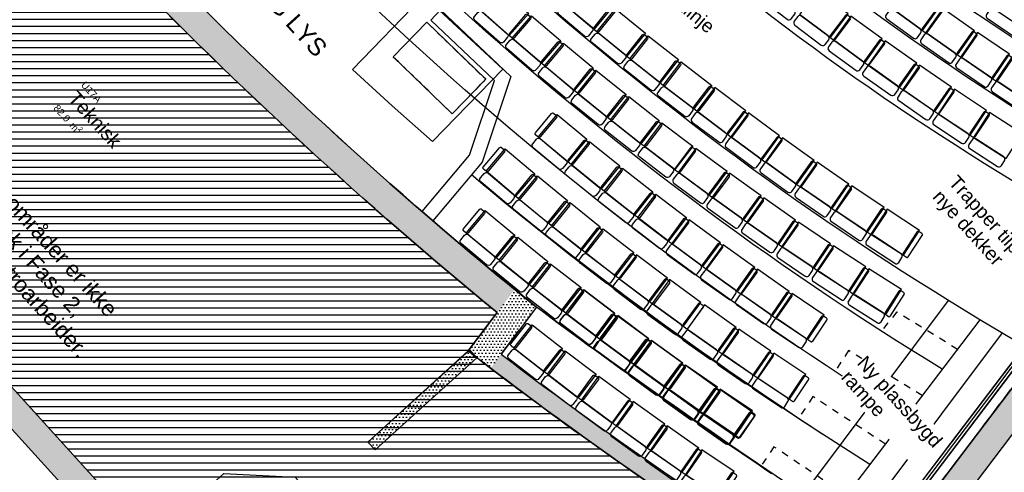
# Model space of a CAD drawing. Header units: millimetres. Extents: x 62961 to 109894, y 64087 to 106742.
# Tile 3 of 35: x 78104 to 92090, y 72052 to 78481. Entities that reach past the tile are written whole.
import ezdxf
from ezdxf.enums import TextEntityAlignment as Align

# ---------------------------------------------------------------- set-up
doc = ezdxf.new("R2010")
doc.units = ezdxf.units.MM
doc.header["$LTSCALE"] = 0.5
doc.header["$MEASUREMENT"] = 0
for name, pattern in [('PLINE', [0]), ('Rømningslinje', [500, 300, -200]), ('Stipling', [400, 200, -200]), ('Under snittplan', [300, 200, -100]), ('Wipeout_Contour', [2000, 0, -2000])]:
    doc.linetypes.add(name, pattern=pattern)
for name, color, linetype in [('000 2D grafikk', 7, 'Continuous'), ('000 2D grafikk(Nye konstruksjoner)', 7, 'Continuous'), ('000 Nye derkker i salen', 7, 'Continuous'), ('23-- Yttervegger', 7, 'Continuous'), ('23-- Yttervegger (Skravur)', 7, 'Continuous'), ('24--Innervegger skråvegger salen', 7, 'Continuous'), ('241- Bærende innervegger', 7, 'Continuous'), ('241- Bærende innervegger (Skravur)', 7, 'Continuous'), ('253- Oppforet gulv_ påstøp', 7, 'Continuous'), ('27-- Fast inventar(Nye konstruksjoner)', 7, 'Continuous'), ('279- Annet fast inventar(Nye konstruksjoner)', 7, 'Continuous'), ('832- Tekst bygning', 7, 'Continuous'), ('832- Tekst bygning(Nye konstruksjoner)', 7, 'Continuous'), ('838- Annen tekst', 7, 'Continuous'), ('862- M___Nettoareal', 7, 'Continuous'), ('862- M___Nettoareal(Polylinje)', 7, 'Continuous'), ('862- M___Nettoareal(Tekst)', 7, 'Continuous')]:
    doc.layers.add(name, color=color, linetype=linetype)
doc.styles.add('GENERATED_STYLE_1', font='arial.ttf')
pattern_1 = [(0, (0, 0), (0, 86.60254), [0, -50]), (0, (25, 43.3), (0, 86.60254), [0, -50])]

# ---------------------------------------------------------------- blocks, each defined once
blk = doc.blocks.new('Teknisk _U17A_15', base_point=(79140, 77060))
at = {"layer": '862- M___Nettoareal(Polylinje)', "linetype": 'PLINE', "flags": 128}
blk.add_lwpolyline([(79002, 78812, -0.024129), (75041, 83661), (71521, 80402), (79961, 71088), (81005, 72034), (82016, 71985), (82207, 71774), (82281, 71841), (85630, 68145), (88001, 71258, -0.018599), (84597, 73680), (83152, 72370), (83051, 72481), (84475, 73775), (84888, 74321, -0.029335), (79514, 79272)], format="xyb", close=True, dxfattribs=at)
at = {"layer": '862- M___Nettoareal(Tekst)', "insert": (78673, 77305), "char_height": 100, "attachment_point": 1, "rotation": 312.1619, "style": 'GENERATED_STYLE_1'}
blk.add_mtext('\\A1;{\\pql;\\pt0,12050;\\fArial|b0|i0|c0|p0;\\W1.000000;82,0\\fArial|b0|i0|c0|p0;\\W1.000000;\\A1{\\H.66x;\\S^  ;}\\fArial|b0|i0|c0|p0;\\W1.000000; m\\fArial|b0|i0|c0|p0;\\W1.000000;\\A1{\\H.66x;\\S2^  ;}}', dxfattribs=at)
at = {"layer": '862- M___Nettoareal(Tekst)', "style": 'GENERATED_STYLE_1'}
for tag, height, p in [('ROOM_NUMBER', 100, (79041, 77615)), ('ROOM_NAME', 200, (78924, 77487)), ('DUMMY_861', 100, (79271, 77384)), ('DUMMY_863', 100, (78691, 77322)), ('DUMMY_862', 200, (79589, 76798))]:
    blk.add_attdef(tag, text='', height=height, rotation=312.1619, dxfattribs=at).set_placement(p, align=Align.TOP_LEFT)
blk = doc.blocks.new('Salen_U15_16', base_point=(85122, 80800))
at = {"layer": '862- M___Nettoareal(Polylinje)', "linetype": 'PLINE', "flags": 128}
blk.add_lwpolyline([(97289, 79972), (96541, 80461, -0.116149), (84427, 91894), (84279, 92254), (83181, 90973), (76963, 85344), (75253, 83795, 0.022802), (78987, 79202), (79611, 79762, 0.032041), (85446, 74396), (84943, 73730, 0.02746), (89975, 70311)], format="xyb", close=True, dxfattribs=at)
at = {"layer": '862- M___Nettoareal(Tekst)', "style": 'GENERATED_STYLE_1'}
for tag, height, p in [('ROOM_NUMBER', 100, (85119, 81248)), ('ROOM_NAME', 200, (85003, 81120)), ('DUMMY_861', 100, (85288, 81084)), ('DUMMY_863', 100, (84770, 80954)), ('DUMMY_862', 200, (85473, 80645))]:
    blk.add_attdef(tag, text='', height=height, rotation=312.1619, dxfattribs=at).set_placement(p, align=Align.TOP_LEFT)
blk = doc.blocks.new('Slab 2[18]', base_point=(51000, 47000))
at = {"layer": '000 Nye derkker i salen', "linetype": 'PLINE'}
for p, q in [((83844, 78822), (82829, 77773)), ((84965, 77780), (83844, 78822)), ((83411, 77955), (83885, 78445)), ((83885, 78445), (84724, 77634)), ((84249, 77144), (83411, 77955)), ((82829, 77773), (83394, 77257)), ((83968, 76750), (84965, 77780)), ((84724, 77634), (84249, 77144)), ((83394, 77257), (83968, 76750))]:
    blk.add_line(p, q, dxfattribs=at)
blk = doc.blocks.new('Auditoriestollayout[65]', base_point=(91062, 75173))
at = {"layer": '279- Annet fast inventar(Nye konstruksjoner)', "linetype": 'PLINE', "flags": 128}
for points in [[(85577, 79430, -0.414214), (85605, 79433), (85643, 79400, -0.414214), (85645, 79372), (85411, 79099, -0.414214), (85383, 79097), (85345, 79129, -0.414214), (85343, 79157)], [(85357, 79066, -0.414214), (85413, 79071), (85770, 78764, -0.414214), (85774, 78708), (85720, 78645, -0.414214), (85664, 78641), (85307, 78947, -0.414214), (85303, 79004)], [(86029, 79035, -0.414214), (86057, 79038), (86096, 79006, -0.414214), (86098, 78978), (85868, 78701, -0.414214), (85840, 78699), (85801, 78731, -0.414214), (85799, 78759)], [(84843, 78951, -0.414214), (84871, 78953), (84909, 78920, -0.414214), (84911, 78892), (84672, 78621, -0.414214), (84644, 78620), (84607, 78653, -0.414214), (84605, 78681)], [(84618, 78590, -0.414214), (84674, 78593), (85027, 78282, -0.414214), (85030, 78226), (84976, 78164, -0.414214), (84919, 78161), (84567, 78471, -0.414214), (84563, 78528)], [(85814, 78668, -0.414214), (85870, 78673), (86231, 78372, -0.414214), (86236, 78316), (86184, 78253, -0.414214), (86127, 78247), (85766, 78549, -0.414214), (85761, 78605)], [(86487, 78647, -0.414214), (86515, 78650), (86554, 78619, -0.414214), (86557, 78591), (86331, 78311, -0.414214), (86302, 78308), (86264, 78339, -0.414214), (86261, 78367)], [(85293, 78554, -0.414214), (85321, 78556), (85359, 78523, -0.414214), (85361, 78495), (85127, 78222, -0.414214), (85099, 78219), (85061, 78252, -0.414214), (85059, 78280)], [(85073, 78189, -0.414214), (85129, 78193), (85486, 77888, -0.414214), (85490, 77831), (85437, 77769, -0.414214), (85380, 77764), (85024, 78070, -0.414214), (85019, 78127)], [(86277, 78277, -0.414214), (86333, 78283), (86699, 77987, -0.414214), (86705, 77931), (86653, 77867, -0.414214), (86597, 77861), (86231, 78156, -0.414214), (86225, 78213)], [(86951, 78266, -0.414214), (86979, 78269), (87018, 78238, -0.414214), (87021, 78210), (86799, 77927, -0.414214), (86771, 77923), (86731, 77954, -0.414214), (86728, 77982)], [(85748, 78163, -0.414214), (85776, 78165), (85815, 78133, -0.414214), (85818, 78105), (85587, 77828, -0.414214), (85559, 77826), (85521, 77858, -0.414214), (85518, 77886)], [(86746, 77892, -0.414214), (86802, 77899), (87172, 77608, -0.414214), (87179, 77552), (87128, 77487, -0.414214), (87071, 77481), (86702, 77771, -0.414214), (86695, 77827)], [(85533, 77795, -0.414214), (85590, 77800), (85951, 77499, -0.414214), (85956, 77443), (85904, 77380, -0.414214), (85847, 77375), (85486, 77675, -0.414214), (85481, 77732)], [(86209, 77778, -0.414214), (86237, 77781), (86276, 77750, -0.414214), (86279, 77722), (86053, 77442, -0.414214), (86025, 77439), (85986, 77470, -0.414214), (85983, 77498)], [(87419, 77891, -0.414214), (87448, 77894), (87487, 77864, -0.414214), (87491, 77836), (87273, 77550, -0.414214), (87245, 77546), (87205, 77576, -0.414214), (87201, 77604)], [(87220, 77514, -0.414214), (87277, 77522), (87650, 77237, -0.414214), (87658, 77181), (87608, 77115, -0.414214), (87552, 77108), (87178, 77393, -0.414214), (87171, 77449)], [(87897, 77527, -0.414214), (87925, 77531), (87964, 77500, -0.414214), (87968, 77472), (87750, 77186, -0.414214), (87722, 77182), (87682, 77213, -0.414214), (87678, 77241)], [(86000, 77407, -0.414214), (86056, 77413), (86422, 77118, -0.414214), (86427, 77062), (86376, 76998, -0.414214), (86319, 76992), (85954, 77287, -0.414214), (85948, 77343)], [(86676, 77400, -0.414214), (86704, 77404), (86743, 77373, -0.414214), (86747, 77345), (86524, 77061, -0.414214), (86496, 77058), (86457, 77089, -0.414214), (86453, 77117)], [(88139, 76817, 0.414214), (88131, 76873), (87756, 77156, 0.414214), (87700, 77148), (87650, 77082, 0.414214), (87658, 77026), (88034, 76744, 0.414214), (88090, 76752)], [(88448, 77111, 0.414214), (88444, 77139), (88404, 77169, 0.414214), (88376, 77165), (88159, 76877, 0.414214), (88163, 76849), (88203, 76819, 0.414214), (88231, 76823)], [(86471, 77027, -0.414214), (86528, 77033), (86897, 76743, -0.414214), (86904, 76687), (86853, 76622, -0.414214), (86797, 76615), (86427, 76906, -0.414214), (86421, 76962)], [(87148, 77029, -0.414214), (87176, 77033), (87215, 77003, -0.414214), (87219, 76974), (87001, 76688, -0.414214), (86973, 76684), (86933, 76715, -0.414214), (86929, 76743)], [(88625, 76459, 0.414214), (88616, 76515), (88239, 76795, 0.414214), (88183, 76787), (88134, 76720, 0.414214), (88142, 76664), (88520, 76385, 0.414214), (88576, 76393)], [(88931, 76755, 0.414214), (88927, 76783), (88887, 76813, 0.414214), (88859, 76809), (88644, 76520, 0.414214), (88649, 76492), (88689, 76462, 0.414214), (88717, 76466)], [(86949, 76653, -0.414214), (87005, 76660), (87378, 76375, -0.414214), (87386, 76319), (87336, 76254, -0.414214), (87280, 76246), (86906, 76531, -0.414214), (86899, 76587)], [(87702, 76607, 0.414214), (87698, 76635), (87657, 76665, 0.414214), (87630, 76661), (87415, 76371, 0.414214), (87420, 76343), (87460, 76314, 0.414214), (87488, 76318)], [(89120, 76109, 0.414214), (89111, 76165), (88729, 76439, 0.414214), (88673, 76430), (88625, 76363, 0.414214), (88634, 76307), (89016, 76033, 0.414214), (89072, 76042)], [(89422, 76410, 0.414214), (89417, 76438), (89376, 76467, 0.414214), (89348, 76462), (89139, 76170, 0.414214), (89143, 76142), (89184, 76113, 0.414214), (89212, 76117)], [(87878, 75955, 0.414214), (87870, 76010), (87492, 76290, 0.414214), (87436, 76282), (87387, 76215, 0.414214), (87395, 76159), (87773, 75880, 0.414214), (87829, 75888)], [(88184, 76251, 0.414214), (88180, 76279), (88140, 76308, 0.414214), (88112, 76304), (87898, 76015, 0.414214), (87902, 75987), (87942, 75957, 0.414214), (87970, 75961)], [(89620, 75766, 0.414214), (89610, 75822), (89224, 76090, 0.414214), (89168, 76080), (89121, 76013, 0.414214), (89131, 75957), (89517, 75689, 0.414214), (89573, 75698)], [(89917, 76071, 0.414214), (89912, 76099), (89871, 76127, 0.414214), (89843, 76122), (89638, 75827, 0.414214), (89643, 75799), (89684, 75770, 0.414214), (89712, 75775)], [(88667, 75905, 0.414214), (88663, 75932), (88622, 75962, 0.414214), (88594, 75957), (88384, 75665, 0.414214), (88389, 75637), (88429, 75608, 0.414214), (88457, 75612)], [(88365, 75604, 0.414214), (88356, 75660), (87974, 75934, 0.414214), (87919, 75925), (87871, 75858, 0.414214), (87880, 75802), (88261, 75528, 0.414214), (88317, 75537)], [(90125, 75430, 0.414214), (90114, 75486), (89725, 75749, 0.414214), (89669, 75738), (89623, 75670, 0.414214), (89634, 75614), (90023, 75351, 0.414214), (90079, 75362)], [(90418, 75739, 0.414214), (90412, 75767), (90371, 75795, 0.414214), (90343, 75790), (90142, 75491, 0.414214), (90147, 75464), (90189, 75436, 0.414214), (90217, 75441)], [(88863, 75257, 0.414214), (88853, 75313), (88467, 75582, 0.414214), (88411, 75572), (88364, 75504, 0.414214), (88374, 75448), (88760, 75180, 0.414214), (88815, 75190)], [(89160, 75562, 0.414214), (89155, 75590), (89114, 75618, 0.414214), (89086, 75613), (88880, 75318, 0.414214), (88885, 75290), (88926, 75262, 0.414214), (88954, 75267)], [(90635, 75102, 0.414214), (90623, 75157), (90230, 75414, 0.414214), (90174, 75403), (90129, 75334, 0.414214), (90141, 75278), (90534, 75021, 0.414214), (90590, 75033)], [(90923, 75415, 0.414214), (90917, 75443), (90876, 75470, 0.414214), (90848, 75465), (90651, 75163, 0.414214), (90657, 75136), (90699, 75108, 0.414214), (90726, 75114)], [(89658, 75226, 0.414214), (89652, 75254), (89611, 75282, 0.414214), (89583, 75277), (89382, 74978, 0.414214), (89387, 74951), (89429, 74923, 0.414214), (89456, 74928)], [(89365, 74918, 0.414214), (89354, 74973), (88965, 75236, 0.414214), (88909, 75226), (88863, 75157, 0.414214), (88874, 75102), (89263, 74839, 0.414214), (89319, 74849)], [(89872, 74585, 0.414214), (89860, 74640), (89467, 74898, 0.414214), (89412, 74886), (89366, 74817, 0.414214), (89378, 74762), (89771, 74505, 0.414214), (89826, 74516)], [(90160, 74898, 0.414214), (90155, 74926), (90113, 74953, 0.414214), (90085, 74947), (89888, 74646, 0.414214), (89894, 74618), (89935, 74591, 0.414214), (89963, 74597)], [(90383, 74260, 0.414214), (90371, 74315), (89974, 74567, 0.414214), (89919, 74554), (89875, 74485, 0.414214), (89887, 74430), (90284, 74178, 0.414214), (90339, 74190)], [(90667, 74577, 0.414214), (90661, 74604), (90619, 74631, 0.414214), (90591, 74625), (90398, 74321, 0.414214), (90405, 74293), (90447, 74267, 0.414214), (90474, 74273)]]:
    blk.add_lwpolyline(points, format="xyb", close=True, dxfattribs=at)
for points in [[(85656, 79415), (86074, 79057), (85800, 78738), (85383, 79097)], [(86109, 79021), (86531, 78669), (86262, 78347), (85840, 78699)], [(84922, 78935), (85335, 78571), (85057, 78256), (84644, 78620)], [(86567, 78634), (86994, 78288), (86730, 77962), (86302, 78308)], [(85372, 78538), (85790, 78181), (85517, 77862), (85099, 78219)], [(87030, 78254), (87463, 77914), (87203, 77584), (86771, 77923)], [(85828, 78149), (86250, 77797), (85982, 77474), (85559, 77826)], [(86289, 77765), (86717, 77419), (86453, 77093), (86025, 77439)], [(87499, 77880), (87937, 77547), (87682, 77213), (87245, 77546)], [(88416, 77185), (87976, 77516), (87724, 77180), (88163, 76849)], [(86756, 77388), (87188, 77049), (86929, 76718), (86496, 77058)], [(88898, 76829), (88456, 77156), (88206, 76819), (88649, 76492)], [(87227, 77018), (87665, 76685), (87410, 76351), (86973, 76684)], [(89388, 76483), (88941, 76804), (88696, 76462), (89143, 76142)], [(88152, 76324), (87710, 76651), (87460, 76314), (87902, 75987)], [(89883, 76144), (89431, 76458), (89191, 76113), (89643, 75799)], [(88634, 75978), (88187, 76299), (87942, 75958), (88389, 75637)], [(90382, 75812), (89926, 76119), (89691, 75771), (90147, 75464)], [(89126, 75635), (88674, 75949), (88434, 75605), (88885, 75290)], [(90886, 75487), (90426, 75788), (90196, 75436), (90657, 75136)], [(89622, 75299), (89167, 75607), (88931, 75259), (89387, 74951)], [(90124, 74970), (89664, 75271), (89433, 74920), (89894, 74618)], [(90630, 74648), (90165, 74943), (89940, 74588), (90405, 74293)]]:
    blk.add_lwpolyline(points, close=True, dxfattribs=at)
blk = doc.blocks.new('Auditoriestollayout[66]', base_point=(89742, 74019))
at = {"layer": '279- Annet fast inventar(Nye konstruksjoner)', "linetype": 'PLINE', "flags": 128}
for points in [[(85659, 77149, -0.414214), (85688, 77151), (85726, 77119, -0.414214), (85729, 77091), (85498, 76815, -0.414214), (85470, 76812), (85431, 76844, -0.414214), (85429, 76872)], [(85444, 76782, -0.414214), (85501, 76787), (85861, 76486, -0.414214), (85867, 76429), (85814, 76366, -0.414214), (85757, 76361), (85397, 76662, -0.414214), (85391, 76718)], [(84920, 76663, -0.414214), (84948, 76665), (84986, 76633, -0.414214), (84988, 76605), (84756, 76330, -0.414214), (84728, 76327), (84690, 76360, -0.414214), (84687, 76388)], [(86120, 76764, -0.414214), (86148, 76767), (86187, 76735, -0.414214), (86190, 76707), (85963, 76428, -0.414214), (85935, 76425), (85896, 76456, -0.414214), (85893, 76484)], [(85910, 76393, -0.414214), (85966, 76399), (86332, 76104, -0.414214), (86338, 76047), (86286, 75983, -0.414214), (86230, 75977), (85864, 76273, -0.414214), (85858, 76329)], [(86586, 76386, -0.414214), (86614, 76389), (86654, 76358, -0.414214), (86657, 76330), (86435, 76047, -0.414214), (86406, 76044), (86367, 76075, -0.414214), (86364, 76103)], [(84702, 76297, -0.414214), (84759, 76302), (85118, 75998, -0.414214), (85122, 75942), (85069, 75879, -0.414214), (85013, 75874), (84654, 76177, -0.414214), (84649, 76234)], [(85378, 76275, -0.414214), (85406, 76278), (85445, 76246, -0.414214), (85447, 76218), (85219, 75940, -0.414214), (85191, 75937), (85152, 75969, -0.414214), (85150, 75997)], [(86382, 76012, -0.414214), (86438, 76019), (86807, 75729, -0.414214), (86814, 75672), (86763, 75608, -0.414214), (86707, 75601), (86338, 75891, -0.414214), (86331, 75947)], [(87058, 76014, -0.414214), (87086, 76018), (87126, 75988, -0.414214), (87129, 75960), (86911, 75673, -0.414214), (86883, 75670), (86843, 75700, -0.414214), (86839, 75728)], [(85166, 75906, -0.414214), (85222, 75912), (85585, 75613, -0.414214), (85591, 75557), (85539, 75493, -0.414214), (85482, 75488), (85119, 75786, -0.414214), (85113, 75842)], [(85842, 75894, -0.414214), (85870, 75897), (85909, 75866, -0.414214), (85912, 75838), (85688, 75556, -0.414214), (85660, 75553), (85620, 75584, -0.414214), (85617, 75612)], [(84637, 75787, -0.414214), (84665, 75790), (84703, 75758, -0.414214), (84706, 75730), (84476, 75453, -0.414214), (84448, 75450), (84409, 75482, -0.414214), (84407, 75510)], [(85635, 75522, -0.414214), (85691, 75528), (86058, 75235, -0.414214), (86065, 75179), (86014, 75115, -0.414214), (85957, 75108), (85590, 75401, -0.414214), (85583, 75457)], [(86311, 75519, -0.414214), (86339, 75523), (86378, 75492, -0.414214), (86382, 75464), (86162, 75180, -0.414214), (86134, 75176), (86094, 75207, -0.414214), (86090, 75235)], [(86859, 75638, -0.414214), (86915, 75645), (87289, 75360, -0.414214), (87296, 75304), (87246, 75239, -0.414214), (87190, 75231), (86816, 75516, -0.414214), (86809, 75572)], [(87607, 75596, 0.414214), (87603, 75624), (87563, 75654, 0.414214), (87535, 75650), (87321, 75360, 0.414214), (87325, 75332), (87365, 75303, 0.414214), (87393, 75307)], [(84422, 75420, -0.414214), (84479, 75425), (84840, 75125, -0.414214), (84845, 75068), (84793, 75005, -0.414214), (84736, 75000), (84375, 75300, -0.414214), (84370, 75356)], [(85098, 75403, -0.414214), (85126, 75406), (85165, 75375, -0.414214), (85168, 75347), (84942, 75067, -0.414214), (84914, 75064), (84875, 75095, -0.414214), (84872, 75123)], [(87783, 74943, 0.414214), (87775, 74999), (87397, 75279, 0.414214), (87341, 75271), (87292, 75204, 0.414214), (87301, 75148), (87678, 74869, 0.414214), (87734, 74877)], [(88089, 75239, 0.414214), (88085, 75267), (88045, 75297, 0.414214), (88017, 75293), (87803, 75004, 0.414214), (87807, 74976), (87847, 74946, 0.414214), (87875, 74950)], [(86109, 75144, -0.414214), (86165, 75151), (86537, 74864, -0.414214), (86544, 74808), (86494, 74743, -0.414214), (86438, 74735), (86066, 75023, -0.414214), (86059, 75079)], [(86785, 75152, -0.414214), (86813, 75156), (86853, 75125, -0.414214), (86856, 75097), (86636, 74812, -0.414214), (86608, 74809), (86569, 74839, -0.414214), (86565, 74867)], [(84889, 75033, -0.414214), (84945, 75039), (85311, 74743, -0.414214), (85317, 74687), (85265, 74623, -0.414214), (85209, 74617), (84843, 74912, -0.414214), (84837, 74969)], [(85565, 75026, -0.414214), (85593, 75029), (85632, 74998, -0.414214), (85636, 74970), (85413, 74687, -0.414214), (85385, 74684), (85346, 74715, -0.414214), (85343, 74743)], [(88276, 74590, 0.414214), (88267, 74645), (87885, 74919, 0.414214), (87829, 74910), (87781, 74843, 0.414214), (87790, 74788), (88172, 74514, 0.414214), (88228, 74523)], [(88578, 74890, 0.414214), (88573, 74918), (88532, 74947, 0.414214), (88504, 74943), (88295, 74650, 0.414214), (88299, 74622), (88340, 74593, 0.414214), (88368, 74598)], [(87029, 74443, 0.414214), (87021, 74499), (86645, 74782, 0.414214), (86589, 74774), (86539, 74708, 0.414214), (86547, 74652), (86923, 74370, 0.414214), (86979, 74378)], [(87337, 74737, 0.414214), (87333, 74765), (87293, 74795, 0.414214), (87265, 74791), (87049, 74503, 0.414214), (87053, 74475), (87093, 74445, 0.414214), (87121, 74449)], [(85361, 74652, -0.414214), (85417, 74659), (85787, 74369, -0.414214), (85793, 74313), (85743, 74248, -0.414214), (85686, 74241), (85317, 74531, -0.414214), (85310, 74587)], [(86037, 74655, -0.414214), (86065, 74659), (86105, 74628, -0.414214), (86108, 74600), (85890, 74314, -0.414214), (85862, 74310), (85822, 74341, -0.414214), (85819, 74369)], [(88773, 74243, 0.414214), (88763, 74299), (88378, 74567, 0.414214), (88322, 74557), (88275, 74489, 0.414214), (88285, 74434), (88671, 74165, 0.414214), (88726, 74175)], [(89071, 74548, 0.414214), (89066, 74576), (89025, 74604, 0.414214), (88997, 74599), (88791, 74304, 0.414214), (88796, 74276), (88837, 74247, 0.414214), (88865, 74252)], [(87508, 74093, 0.414214), (87500, 74149), (87120, 74426, 0.414214), (87064, 74417), (87015, 74351, 0.414214), (87024, 74295), (87404, 74018, 0.414214), (87460, 74027)], [(87812, 74392, 0.414214), (87808, 74420), (87767, 74449, 0.414214), (87739, 74445), (87527, 74154, 0.414214), (87532, 74126), (87572, 74096, 0.414214), (87600, 74101)], [(85838, 74278, -0.414214), (85894, 74286), (86268, 74001, -0.414214), (86275, 73945), (86225, 73880, -0.414214), (86169, 73872), (85796, 74157, -0.414214), (85788, 74213)], [(86591, 74233, 0.414214), (86587, 74261), (86547, 74291, 0.414214), (86519, 74287), (86305, 73998, 0.414214), (86309, 73970), (86349, 73940, 0.414214), (86377, 73944)], [(89569, 74213, 0.414214), (89563, 74241), (89522, 74268, 0.414214), (89494, 74263), (89293, 73965, 0.414214), (89298, 73937), (89340, 73909, 0.414214), (89368, 73914)], [(89276, 73904, 0.414214), (89265, 73959), (88876, 74222, 0.414214), (88820, 74211), (88774, 74143, 0.414214), (88785, 74087), (89174, 73825, 0.414214), (89230, 73835)], [(88013, 73735, 0.414214), (88004, 73791), (87620, 74063, 0.414214), (87564, 74053), (87516, 73986, 0.414214), (87526, 73930), (87910, 73659, 0.414214), (87966, 73668)], [(88313, 74038, 0.414214), (88308, 74066), (88267, 74095, 0.414214), (88239, 74090), (88031, 73796, 0.414214), (88036, 73768), (88077, 73739, 0.414214), (88105, 73744)], [(86767, 73581, 0.414214), (86759, 73636), (86381, 73916, 0.414214), (86325, 73908), (86276, 73841, 0.414214), (86285, 73785), (86662, 73506, 0.414214), (86718, 73514)], [(87073, 73876, 0.414214), (87069, 73904), (87029, 73934, 0.414214), (87001, 73930), (86787, 73641, 0.414214), (86791, 73613), (86831, 73583, 0.414214), (86859, 73587)], [(88513, 73392, 0.414214), (88502, 73448), (88115, 73714, 0.414214), (88059, 73703), (88013, 73635, 0.414214), (88023, 73580), (88411, 73314, 0.414214), (88466, 73324)], [(88808, 73699, 0.414214), (88803, 73727), (88762, 73755, 0.414214), (88734, 73750), (88530, 73453, 0.414214), (88535, 73425), (88577, 73397, 0.414214), (88604, 73402)], [(87254, 73230, 0.414214), (87245, 73286), (86864, 73560, 0.414214), (86808, 73551), (86760, 73484, 0.414214), (86769, 73428), (87150, 73154, 0.414214), (87206, 73163)], [(87556, 73530, 0.414214), (87552, 73558), (87511, 73587, 0.414214), (87483, 73583), (87273, 73290, 0.414214), (87278, 73263), (87318, 73233, 0.414214), (87346, 73238)], [(89017, 73056, 0.414214), (89006, 73111), (88615, 73372, 0.414214), (88559, 73361), (88514, 73292, 0.414214), (88525, 73237), (88916, 72976, 0.414214), (88972, 72987)], [(89308, 73367, 0.414214), (89303, 73395), (89261, 73422, 0.414214), (89233, 73417), (89034, 73117, 0.414214), (89039, 73089), (89081, 73062, 0.414214), (89109, 73067)], [(87751, 72883, 0.414214), (87741, 72939), (87356, 73207, 0.414214), (87300, 73198), (87253, 73130, 0.414214), (87263, 73074), (87648, 72805, 0.414214), (87704, 72815)], [(88049, 73187, 0.414214), (88044, 73215), (88003, 73244, 0.414214), (87975, 73239), (87769, 72944, 0.414214), (87774, 72916), (87815, 72887, 0.414214), (87843, 72892)], [(88253, 72543, 0.414214), (88242, 72598), (87853, 72862, 0.414214), (87797, 72851), (87751, 72783, 0.414214), (87762, 72727), (88151, 72464, 0.414214), (88207, 72474)], [(88546, 72851, 0.414214), (88541, 72879), (88500, 72907, 0.414214), (88472, 72902), (88270, 72604, 0.414214), (88275, 72576), (88317, 72548, 0.414214), (88344, 72553)]]:
    blk.add_lwpolyline(points, format="xyb", close=True, dxfattribs=at)
for points in [[(85739, 77135), (86161, 76783), (85892, 76460), (85470, 76812)], [(84999, 76648), (85419, 76293), (85148, 75973), (84728, 76327)], [(86200, 76751), (86627, 76405), (86363, 76079), (85935, 76425)], [(86666, 76374), (87098, 76034), (86839, 75704), (86406, 76044)], [(85457, 76262), (85883, 75913), (85616, 75588), (85191, 75937)], [(87138, 76004), (87575, 75670), (87320, 75336), (86883, 75670)], [(85921, 75882), (86351, 75539), (86090, 75210), (85660, 75553)], [(84716, 75773), (85139, 75422), (84871, 75099), (84448, 75450)], [(88057, 75313), (87615, 75640), (87365, 75303), (87807, 74976)], [(85178, 75391), (85606, 75045), (85342, 74718), (84914, 75064)], [(86391, 75508), (86826, 75172), (86569, 74839), (86134, 75176)], [(88544, 74963), (88097, 75284), (87852, 74943), (88299, 74622)], [(87305, 74811), (86865, 75142), (86613, 74806), (87053, 74475)], [(85645, 75014), (86077, 74675), (85818, 74344), (85385, 74684)], [(89036, 74621), (88585, 74935), (88345, 74590), (88796, 74276)], [(87779, 74465), (87335, 74789), (87087, 74450), (87532, 74126)], [(86117, 74644), (86554, 74311), (86300, 73977), (85862, 74310)], [(89533, 74285), (89077, 74593), (88842, 74244), (89298, 73937)], [(88279, 74111), (87830, 74429), (87587, 74086), (88036, 73768)], [(87041, 73950), (86599, 74277), (86349, 73940), (86791, 73613)], [(88773, 73771), (88320, 74083), (88082, 73736), (88535, 73425)], [(87523, 73604), (87076, 73925), (86831, 73584), (87278, 73263)], [(89272, 73439), (88814, 73744), (88582, 73394), (89039, 73089)], [(88014, 73260), (87563, 73575), (87323, 73230), (87774, 72916)], [(88511, 72924), (88055, 73232), (87820, 72884), (88275, 72576)]]:
    blk.add_lwpolyline(points, close=True, dxfattribs=at)
blk = doc.blocks.new('Auditoriestollayout[68]', base_point=(88738, 72688))
at = {"layer": '279- Annet fast inventar(Nye konstruksjoner)', "linetype": 'PLINE', "flags": 128}
for points in [[(86035, 74658, -0.414214), (86063, 74662), (86103, 74632, -0.414214), (86107, 74604), (85889, 74317, -0.414214), (85861, 74313), (85821, 74344, -0.414214), (85817, 74372)], [(85836, 74282, -0.414214), (85892, 74289), (86266, 74005, -0.414214), (86274, 73949), (86224, 73883, -0.414214), (86168, 73875), (85794, 74160, -0.414214), (85786, 74216)], [(86510, 74291, -0.414214), (86538, 74295), (86578, 74265, -0.414214), (86582, 74237), (86368, 73948, -0.414214), (86340, 73943), (86300, 73973, -0.414214), (86296, 74001)], [(85301, 74159, -0.414214), (85330, 74163), (85369, 74132, -0.414214), (85372, 74104), (85150, 73820, -0.414214), (85122, 73817), (85083, 73848, -0.414214), (85080, 73876)], [(86317, 73911, -0.414214), (86373, 73920), (86751, 73641, -0.414214), (86759, 73585), (86710, 73518, -0.414214), (86654, 73510), (86276, 73789, -0.414214), (86268, 73845)], [(86992, 73934, -0.414214), (87020, 73939), (87061, 73909, -0.414214), (87065, 73881), (86851, 73591, -0.414214), (86823, 73587), (86783, 73617, -0.414214), (86779, 73645)], [(85098, 73786, -0.414214), (85154, 73792), (85524, 73503, -0.414214), (85531, 73446), (85480, 73382, -0.414214), (85424, 73375), (85054, 73665, -0.414214), (85047, 73721)], [(85774, 73789, -0.414214), (85802, 73793), (85842, 73762, -0.414214), (85845, 73734), (85627, 73448, -0.414214), (85599, 73444), (85560, 73474, -0.414214), (85556, 73502)], [(87246, 73229, 0.414214), (87237, 73285), (86857, 73561, 0.414214), (86801, 73552), (86753, 73486, 0.414214), (86762, 73430), (87142, 73153, 0.414214), (87198, 73162)], [(87550, 73527, 0.414214), (87545, 73555), (87505, 73585, 0.414214), (87477, 73580), (87265, 73289, 0.414214), (87270, 73261), (87310, 73232, 0.414214), (87338, 73236)], [(85575, 73412, -0.414214), (85631, 73420), (86005, 73135, -0.414214), (86013, 73079), (85963, 73014, -0.414214), (85907, 73006), (85533, 73290, -0.414214), (85525, 73347)], [(86251, 73425, -0.414214), (86279, 73429), (86319, 73400, -0.414214), (86324, 73372), (86110, 73082, -0.414214), (86082, 73078), (86042, 73107, -0.414214), (86037, 73135)], [(87737, 72878, 0.414214), (87728, 72934), (87346, 73208, 0.414214), (87290, 73199), (87242, 73132, 0.414214), (87251, 73076), (87633, 72802, 0.414214), (87689, 72811)], [(88039, 73179, 0.414214), (88034, 73207), (87993, 73236, 0.414214), (87965, 73232), (87756, 72939, 0.414214), (87760, 72911), (87801, 72882, 0.414214), (87829, 72886)], [(86058, 73045, -0.414214), (86114, 73054), (86492, 72775, -0.414214), (86501, 72719), (86452, 72653, -0.414214), (86396, 72644), (86018, 72923, -0.414214), (86009, 72979)], [(86812, 73012, 0.414214), (86807, 73040), (86767, 73069, 0.414214), (86739, 73064), (86529, 72772, 0.414214), (86534, 72744), (86575, 72715, 0.414214), (86602, 72719)], [(88238, 72536, 0.414214), (88228, 72592), (87841, 72860, 0.414214), (87786, 72850), (87739, 72782, 0.414214), (87749, 72726), (88135, 72458, 0.414214), (88191, 72468)], [(88535, 72841, 0.414214), (88530, 72869), (88489, 72897, 0.414214), (88461, 72892), (88255, 72597, 0.414214), (88260, 72569), (88301, 72540, 0.414214), (88329, 72545)], [(86998, 72362, 0.414214), (86989, 72418), (86607, 72691, 0.414214), (86551, 72682), (86503, 72615, 0.414214), (86513, 72559), (86895, 72286, 0.414214), (86950, 72295)], [(87300, 72663, 0.414214), (87295, 72691), (87255, 72720, 0.414214), (87227, 72715), (87017, 72422, 0.414214), (87022, 72394), (87062, 72365, 0.414214), (87090, 72370)], [(87491, 72019, 0.414214), (87481, 72075), (87095, 72343, 0.414214), (87039, 72333), (86992, 72265, 0.414214), (87002, 72210), (87388, 71942, 0.414214), (87444, 71952)], [(87788, 72324, 0.414214), (87783, 72352), (87742, 72381, 0.414214), (87714, 72376), (87509, 72080, 0.414214), (87514, 72052), (87555, 72024, 0.414214), (87583, 72029)], [(88286, 71989, 0.414214), (88281, 72017), (88239, 72045, 0.414214), (88212, 72040), (88010, 71741, 0.414214), (88016, 71713), (88057, 71685, 0.414214), (88085, 71691)], [(87994, 71680, 0.414214), (87983, 71736), (87593, 71998, 0.414214), (87537, 71988), (87491, 71919, 0.414214), (87502, 71864), (87892, 71601, 0.414214), (87947, 71612)]]:
    blk.add_lwpolyline(points, format="xyb", close=True, dxfattribs=at)
for points in [[(86115, 74648), (86553, 74315), (86298, 73980), (85861, 74313)], [(86590, 74281), (87032, 73955), (86783, 73617), (86340, 73943)], [(85381, 74148), (85814, 73809), (85555, 73478), (85122, 73817)], [(87517, 73601), (87072, 73924), (86825, 73585), (87270, 73261)], [(85854, 73778), (86291, 73445), (86037, 73111), (85599, 73444)], [(88005, 73252), (87558, 73573), (87313, 73231), (87760, 72911)], [(86331, 73416), (86774, 73089), (86524, 72751), (86082, 73078)], [(88500, 72914), (88048, 73227), (87809, 72882), (88260, 72569)], [(87266, 72736), (86819, 73056), (86575, 72715), (87022, 72394)], [(87753, 72397), (87302, 72711), (87062, 72366), (87514, 72052)], [(88251, 72062), (87794, 72369), (87560, 72021), (88016, 71713)]]:
    blk.add_lwpolyline(points, close=True, dxfattribs=at)
blk = doc.blocks.new('Auditoriestollayout[69]', base_point=(93463, 78748))
at = {"layer": '27-- Fast inventar(Nye konstruksjoner)', "linetype": 'PLINE', "flags": 128}
blk.add_lwpolyline([(92338, 78317, 0.414214), (92327, 78373), (91938, 78636, 0.414214), (91882, 78625), (91836, 78557, 0.414214), (91847, 78501), (92236, 78238, 0.414214), (92292, 78249)], format="xyb", close=True, dxfattribs=at)
blk = doc.blocks.new('Auditoriestollayout[71]', base_point=(92538, 76985))
at = {"layer": '279- Annet fast inventar(Nye konstruksjoner)', "linetype": 'PLINE', "flags": 128}
for points in [[(89112, 78559, 0.414214), (89104, 78615), (88733, 78903, 0.414214), (88677, 78896), (88626, 78831, 0.414214), (88633, 78775), (89005, 78487, 0.414214), (89061, 78494)], [(90904, 78294, 0.414214), (90895, 78350), (90515, 78626, 0.414214), (90459, 78617), (90410, 78550, 0.414214), (90419, 78494), (90800, 78218, 0.414214), (90855, 78227)], [(91207, 78592, 0.414214), (91203, 78620), (91162, 78650, 0.414214), (91134, 78645), (90923, 78354, 0.414214), (90927, 78326), (90968, 78297, 0.414214), (90996, 78301)], [(89596, 78195, 0.414214), (89588, 78251), (89212, 78533, 0.414214), (89156, 78525), (89107, 78459, 0.414214), (89115, 78403), (89490, 78121, 0.414214), (89546, 78129)], [(89904, 78488, 0.414214), (89900, 78516), (89860, 78546, 0.414214), (89832, 78542), (89616, 78255, 0.414214), (89620, 78227), (89660, 78197, 0.414214), (89688, 78200)], [(90390, 78135, 0.414214), (90385, 78163), (90345, 78192, 0.414214), (90317, 78188), (90105, 77897, 0.414214), (90109, 77869), (90149, 77840, 0.414214), (90177, 77844)], [(91402, 77948, 0.414214), (91392, 78004), (91008, 78274, 0.414214), (90952, 78265), (90905, 78197, 0.414214), (90915, 78141), (91299, 77871, 0.414214), (91355, 77880)], [(91701, 78251, 0.414214), (91696, 78279), (91655, 78308, 0.414214), (91627, 78303), (91420, 78008, 0.414214), (91425, 77981), (91466, 77952, 0.414214), (91494, 77957)], [(90086, 77837, 0.414214), (90077, 77893), (89697, 78170, 0.414214), (89641, 78161), (89593, 78095, 0.414214), (89601, 78039), (89981, 77762, 0.414214), (90037, 77770)], [(91905, 77609, 0.414214), (91895, 77665), (91506, 77930, 0.414214), (91451, 77919), (91404, 77851, 0.414214), (91415, 77796), (91803, 77531, 0.414214), (91859, 77541)], [(92200, 77917, 0.414214), (92194, 77944), (92153, 77973, 0.414214), (92125, 77967), (91922, 77670, 0.414214), (91928, 77642), (91969, 77614, 0.414214), (91997, 77619)], [(90580, 77486, 0.414214), (90571, 77542), (90187, 77814, 0.414214), (90131, 77804), (90084, 77737, 0.414214), (90093, 77681), (90477, 77410, 0.414214), (90533, 77419)], [(90880, 77789, 0.414214), (90875, 77817), (90834, 77845, 0.414214), (90806, 77841), (90598, 77547, 0.414214), (90603, 77519), (90644, 77490, 0.414214), (90672, 77495)], [(91375, 77449, 0.414214), (91370, 77477), (91329, 77505, 0.414214), (91301, 77500), (91097, 77204, 0.414214), (91102, 77176), (91144, 77147, 0.414214), (91171, 77153)], [(92413, 77278, 0.414214), (92402, 77333), (92010, 77593, 0.414214), (91954, 77581), (91909, 77513, 0.414214), (91920, 77457), (92312, 77198, 0.414214), (92368, 77209)], [(91080, 77143, 0.414214), (91069, 77198), (90682, 77464, 0.414214), (90626, 77454), (90580, 77386, 0.414214), (90590, 77331), (90977, 77065, 0.414214), (91033, 77075)], [(91584, 76806, 0.414214), (91573, 76862), (91182, 77122, 0.414214), (91126, 77111), (91081, 77043, 0.414214), (91092, 76987), (91483, 76727, 0.414214), (91538, 76738)], [(91875, 77117, 0.414214), (91870, 77145), (91828, 77173, 0.414214), (91800, 77167), (91601, 76867, 0.414214), (91606, 76840), (91648, 76812, 0.414214), (91676, 76818)], [(92093, 76477, 0.414214), (92081, 76533), (91686, 76787, 0.414214), (91631, 76776), (91586, 76706, 0.414214), (91598, 76651), (91993, 76396, 0.414214), (92049, 76408)]]:
    blk.add_lwpolyline(points, format="xyb", close=True, dxfattribs=at)
for points in [[(89872, 78562), (89433, 78893), (89180, 78557), (89620, 78227)], [(91174, 78666), (90729, 78989), (90482, 78649), (90927, 78326)], [(91667, 78324), (91217, 78641), (90975, 78297), (91425, 77981)], [(90357, 78209), (89912, 78533), (89665, 78193), (90109, 77869)], [(92164, 77989), (91710, 78299), (91473, 77952), (91928, 77642)], [(90846, 77862), (90397, 78180), (90154, 77837), (90603, 77519)], [(92667, 77662), (92208, 77965), (91976, 77615), (92435, 77311)], [(91340, 77522), (90887, 77833), (90649, 77487), (91102, 77176)], [(91839, 77189), (91381, 77494), (91148, 77145), (91606, 76840)], [(92343, 76864), (91881, 77162), (91653, 76809), (92115, 76511)]]:
    blk.add_lwpolyline(points, close=True, dxfattribs=at)

msp = doc.modelspace()

# ---------------------------------------------------------------- hatches: boundary and pattern name
at = {"layer": '23-- Yttervegger (Skravur)', "linetype": 'Continuous'}
h = msp.add_hatch(dxfattribs=at)
h.set_pattern_fill('Eksisterende_konstruksjon', color=256, style=0, pattern_type=2)
h.set_pattern_definition(pattern_1)
h.paths.add_polyline_path([(86011, 64411), (102041, 85587), (101722, 85828), (85738, 64713)])
h = msp.add_hatch(dxfattribs=at)
h.set_pattern_fill('Eksisterende_konstruksjon', color=256, style=0, pattern_type=2)
h.set_pattern_definition(pattern_1)
h.paths.add_polyline_path([(71225, 80134), (85492, 64388), (85738, 64713), (71521, 80402)])
at = {"layer": '241- Bærende innervegger (Skravur)', "linetype": 'Continuous'}
h = msp.add_hatch(dxfattribs=at)
h.set_pattern_fill('Eksisterende_konstruksjon', color=256, style=0, pattern_type=2)
h.set_pattern_definition(pattern_1)
h.paths.add_polyline_path([(85135, 74649, -0.02921), (79819, 79546), (79514, 79272, 0.029335), (84888, 74321)])
h = msp.add_hatch(dxfattribs=at)
h.set_pattern_fill('Eksisterende_konstruksjon', color=256, style=0, pattern_type=2)
h.set_pattern_definition(pattern_1)
h.paths.add_polyline_path([(85135, 74649), (84888, 74321), (85446, 74396, -0.001616)])
h = msp.add_hatch(dxfattribs=at)
h.set_pattern_fill('Eksisterende_konstruksjon', color=256, style=0, pattern_type=2)
h.set_pattern_definition(pattern_1)
h.paths.add_polyline_path([(84943, 73730), (85199, 74069, -0.001606), (84888, 74321), (84626, 73974, 0.001804)])
h = msp.add_hatch(dxfattribs=at)
h.set_pattern_fill('Eksisterende_konstruksjon', color=256, style=0, pattern_type=2)
h.set_pattern_definition(pattern_1)
h.paths.add_polyline_path([(84888, 74321, 0.001606), (85199, 74069), (85446, 74396)])
h = msp.add_hatch(dxfattribs=at)
h.set_pattern_fill('Eksisterende_konstruksjon', color=256, style=0, pattern_type=2)
h.set_pattern_definition(pattern_1)
h.paths.add_polyline_path([(84626, 73974), (84475, 73775), (84943, 73730, -0.001804)])
h = msp.add_hatch(dxfattribs=at)
h.set_pattern_fill('Eksisterende_konstruksjon', color=256, style=0, pattern_type=2)
h.set_pattern_definition(pattern_1)
h.paths.add_polyline_path([(83152, 72370), (84597, 73680), (84496, 73791), (83051, 72481)])
h = msp.add_hatch(dxfattribs=at)
h.set_pattern_fill('Eksisterende_konstruksjon', color=256, style=0, pattern_type=2)
h.set_pattern_definition(pattern_1)
h.paths.add_polyline_path([(84943, 73730), (84475, 73775, 0.001796), (84792, 73531)])
h = msp.add_hatch(dxfattribs=at)
h.set_pattern_fill('Eksisterende_konstruksjon', color=256, style=0, pattern_type=2)
h.set_pattern_definition(pattern_1)
h.paths.add_polyline_path([(84792, 73531, 0.027335), (89824, 70111), (89975, 70311, -0.02746), (84943, 73730)])

# ---------------------------------------------------------------- linework, layer by layer
at = {"layer": '000 2D grafikk', "linetype": 'PLINE', "flags": 128}
for points in [[(88785, 72032, -0.012282), (85446, 74396, -0.032041), (79611, 79762, -0.021186), (76953, 82862)], [(89511, 72591, -0.03242), (84520, 76277)]]:
    msp.add_lwpolyline(points, format="xyb", dxfattribs=at)
at = {"layer": '000 2D grafikk', "linetype": 'Rømningslinje', "flags": 128}
msp.add_lwpolyline([(89976, 70312), (97289, 79972), (98071, 81006), (97499, 81525), (96851, 80258, -0.028068), (96007, 78886, -0.00559), (93405, 75382), (93316, 75262), (92852, 74473), (89785, 70432)], format="xyb", close=True, dxfattribs=at)
at = {"layer": '000 2D grafikk', "linetype": 'PLINE', "flags": 128}
msp.add_lwpolyline([(84494, 76556), (84848, 77616), (83942, 78473), (84080, 78619), (85078, 77673), (84671, 76456), (83971, 75626), (83819, 75757)], close=True, dxfattribs=at)
at = {"layer": '000 2D grafikk(Nye konstruksjoner)', "linetype": 'PLINE'}
for p, q in [((91292, 74494), (89307, 71842)), ((92058, 74031), (90033, 71330))]:
    msp.add_line(p, q, dxfattribs=at)
at = {"layer": '000 2D grafikk(Nye konstruksjoner)', "linetype": 'Stipling'}
for p, q in [((90562, 74330), (90344, 74057)), ((91423, 73798), (90562, 74330)), ((89878, 73782), (89683, 73484)), ((90923, 73141), (89878, 73782)), ((89371, 73127), (89166, 72819)), ((90400, 72453), (89371, 73127)), ((88818, 72414), (88635, 72144)), ((89845, 71722), (88818, 72414))]:
    msp.add_line(p, q, dxfattribs=at)
at = {"layer": '000 2D grafikk(Nye konstruksjoner)', "linetype": 'PLINE', "flags": 128}
for points in [[(81153, 89136, 0.11361), (93956, 77153)], [(93440, 76493), (92772, 76888, -0.095559), (81404, 87332), (80591, 88628)], [(92888, 75788), (92221, 76183, -0.099771), (80790, 86701), (80010, 88103)], [(91743, 74220, -0.09559), (79456, 85245), (78342, 86595)], [(91208, 73517, -0.095591), (78547, 85041), (77737, 86047)], [(90695, 72840, -0.09115), (78012, 84353), (77121, 85492)], [(94476, 77845, -0.078186), (85390, 85133)], [(89649, 71465, -0.012282), (85446, 74396, -0.032041), (79611, 79762, -0.021186), (76953, 82862)], [(90179, 72162, -0.03242), (84520, 76277)]]:
    msp.add_lwpolyline(points, format="xyb", dxfattribs=at)
msp.add_lwpolyline([(92373, 73842), (91743, 74220), (89649, 71465), (90233, 71022)], dxfattribs=at)
at = {"layer": '000 Nye derkker i salen', "linetype": 'Under snittplan', "flags": 128}
msp.add_lwpolyline([(83411, 77955), (84249, 77144), (84724, 77634), (83885, 78445)], close=True, dxfattribs=at)
at = {"layer": '23-- Yttervegger', "linetype": 'PLINE', "flags": 128}
for points in [[(101722, 85828), (89975, 70311)], [(86011, 64411), (102041, 85587)], [(70956, 80430), (85765, 64087)], [(79961, 71088), (71521, 80402)]]:
    msp.add_lwpolyline(points, dxfattribs=at)
at = {"layer": '24--Innervegger skråvegger salen', "linetype": 'PLINE', "flags": 128}
for points in [[(89785, 70432), (90741, 71690), (91330, 72465), (92875, 74498), (94337, 76476), (94820, 77130), (95799, 78454), (95989, 78709), (96171, 78970), (96346, 79236), (96512, 79507), (96669, 79783), (96825, 80062), (96980, 80342), (97131, 80623), (97282, 80905), (97428, 81189), (97575, 81474)], [(97588, 81461), (97563, 81399), (97498, 81272), (97471, 81210), (97444, 81149), (97417, 81088), (97352, 80961), (97324, 80900), (97295, 80840), (97228, 80714), (97198, 80654), (97168, 80594), (97138, 80534), (97070, 80409), (96924, 80140), (96914, 80121), (96759, 79854), (96724, 79790), (96692, 79735), (96460, 79348), (96446, 79326), (96292, 79085), (96279, 79065), (96049, 78726), (95882, 78494), (95867, 78473), (95593, 78114), (95555, 78063), (95149, 77517), (94760, 76993), (94041, 76026), (93987, 75954), (93363, 75113), (92592, 74075), (92432, 73860), (92382, 73794), (91892, 73148), (91353, 72436), (91149, 72168), (90522, 71341), (90059, 70731), (89811, 70404)], [(97958, 81111), (93625, 75361), (89847, 70382)], [(97958, 81111), (93625, 75361), (89853, 70390)], [(92852, 74473), (92808, 74414), (92765, 74356), (89776, 70423)], [(89846, 70380), (92915, 74425)]]:
    msp.add_lwpolyline(points, dxfattribs=at)
at = {"layer": '241- Bærende innervegger', "linetype": 'PLINE', "flags": 128}
for points in [[(84888, 74321), (84475, 73775)], [(85446, 74396), (85199, 74069)], [(84943, 73730), (85199, 74069)], [(84496, 73791), (83051, 72481)], [(84597, 73680), (84496, 73791)], [(83152, 72370), (84597, 73680)], [(83051, 72481), (83152, 72370)]]:
    msp.add_lwpolyline(points, dxfattribs=at)
at = {"layer": '241- Bærende innervegger', "linetype": 'PLINE'}
for centre, radius, start, end in [((124353, 122555), 61912, 223.72429, 231.06509), ((124353, 122555), 62322, 223.98839, 230.70951), ((118564, 117802), 55682, 232.2509, 232.6625), ((118564, 117802), 55432, 232.6612, 238.9531), ((118564, 117802), 55682, 232.6625, 236.7119)]:
    msp.add_arc(centre, radius, start, end, dxfattribs=at)
at = {"layer": '253- Oppforet gulv_ påstøp', "linetype": 'PLINE', "flags": 128}
msp.add_lwpolyline([(71521, 80402), (85738, 64713), (89824, 70111, -0.029133), (84475, 73775), (84888, 74321, -0.029335), (79514, 79272), (79003, 78813), (78801, 79035, -0.022875), (75040, 83660), (73195, 81992), (73231, 81952)], format="xyb", close=True, dxfattribs=at)

# ---------------------------------------------------------------- block references
at = {"layer": '000 Nye derkker i salen', "linetype": 'PLINE'}
msp.add_blockref('Slab 2[18]', (51000, 47000), dxfattribs=at)
at = {"layer": '27-- Fast inventar(Nye konstruksjoner)', "linetype": 'PLINE'}
msp.add_blockref('Auditoriestollayout[69]', (93463, 78748), dxfattribs=at)
at = {"layer": '279- Annet fast inventar(Nye konstruksjoner)', "linetype": 'PLINE'}
for name, p in [('Auditoriestollayout[71]', (92538, 76985)), ('Auditoriestollayout[65]', (91062, 75173)), ('Auditoriestollayout[66]', (89742, 74019)), ('Auditoriestollayout[68]', (88738, 72688))]:
    msp.add_blockref(name, p, dxfattribs=at)
at = {"layer": '862- M___Nettoareal', "linetype": 'Continuous'}
msp.add_blockref('Salen_U15_16', (85122, 80800), dxfattribs=at)
ref = msp.add_blockref('Teknisk _U17A_15', (79140, 77060), dxfattribs=at)
ref.add_attrib('ROOM_NAME', 'Teknisk ', dxfattribs={"layer": '862- M___Nettoareal(Tekst)', "color": 7, "height": 200, "rotation": 312.1619, "style": 'GENERATED_STYLE_1'}).set_placement((78924, 77487), align=Align.TOP_LEFT)
ref.add_attrib('ROOM_NUMBER', 'U17A', dxfattribs={"layer": '862- M___Nettoareal(Tekst)', "color": 7, "height": 100, "rotation": 312.1619, "style": 'GENERATED_STYLE_1'}).set_placement((79041, 77615), align=Align.TOP_LEFT)

# ---------------------------------------------------------------- texts
at = {"layer": '832- Tekst bygning', "linetype": 'Continuous', "insert": (81100, 79637), "char_height": 250, "attachment_point": 1, "rotation": 312.1619, "style": 'GENERATED_STYLE_1'}
msp.add_mtext('\\A1;{\\pql;\\fArial|b0|i0|c0|p0;\\W1.000000;LYD OG LYS}', dxfattribs=at)
at = {"layer": '832- Tekst bygning(Nye konstruksjoner)', "linetype": 'Continuous', "attachment_point": 1, "style": 'GENERATED_STYLE_1'}
for s, insert, char_height, width, rotation, line_spacing_factor in [('\\A1;{\\pql;\\fArial|b0|i0|c0|p0;\\W1.000000;Seter og dekke må tilpasses \\fArial|b0|i0|c0|p0;\\W1.000000;optimal \\fArial|b0|i0|c0|p0;\\W1.000000;siktlinje}', (85956, 80507), 190, 3137.68, 320.0808, 0.913514), ('\\A1;{\\pql;\\fArial|b0|i0|c0|p0;\\W1.000000;Trapper tilpasses nye dekker}', (91430, 76291), 195, 2381.14, 312.1619, 0.940384)]:
    msp.add_mtext(s, dxfattribs=dict(at, insert=insert, char_height=char_height, width=width, rotation=rotation, line_spacing_factor=line_spacing_factor))

# ---------------------------------------------------------------- next in the draw order: wipeouts: each hides what was drawn before it
at = {"linetype": 'Wipeout_Contour', "ltscale": 580805.391701}
msp.add_wipeout([(89710, 73345), (90865, 72069), (91319, 72481), (90164, 73757)], dxfattribs=at).dxf.layer = '832- Tekst bygning(Nye konstruksjoner)'
at = {"linetype": 'Wipeout_Contour', "ltscale": 541847.430696}
msp.add_wipeout([(76338, 76389), (78908, 73551), (79694, 74263), (77124, 77101)], dxfattribs=at).dxf.layer = '838- Annen tekst'

# ---------------------------------------------------------------- next in the draw order: hatches: boundary and pattern name
at = {"linetype": 'Continuous'}
h = msp.add_hatch(dxfattribs=at)
h.set_pattern_fill('Linjer_100_mm', color=256, style=0, pattern_type=2)
h.set_pattern_definition([(0, (80672.27, 74186.88), (0, 100), [])])
h.paths.add_polyline_path([(75041, 83661), (71521, 80402), (85738, 64713), (89824, 70111, -0.028324), (84597, 73680), (84496, 73791), (84888, 74321, -0.029335), (79514, 79272), (79002, 78812, -0.024074)])

# ---------------------------------------------------------------- next in the draw order: texts
at = {"layer": '832- Tekst bygning(Nye konstruksjoner)', "linetype": 'Continuous', "insert": (90131, 73727), "char_height": 195, "width": 1721.21, "attachment_point": 1, "rotation": 312.1619, "line_spacing_factor": 0.940344, "style": 'GENERATED_STYLE_1'}
msp.add_mtext('\\A1;{\\pql;\\fArial|b0|i0|c0|p0;\\W1.000000;Ny plassbygd rampe}', dxfattribs=at)
at = {"layer": '838- Annen tekst', "linetype": 'Continuous', "insert": (77089, 77069), "char_height": 225, "width": 3828.67, "attachment_point": 1, "rotation": 312.1619, "line_spacing_factor": 0.923443, "style": 'GENERATED_STYLE_1'}
msp.add_mtext('\\A1;{\\pql;\\fArial|b0|i0|c0|p0;\\W1.000000;Skraverte områder er ikke en del av tiltak i Fase 2, bortsett fra elektroarbeider.}', dxfattribs=at)

doc.saveas('drawing.dxf')
